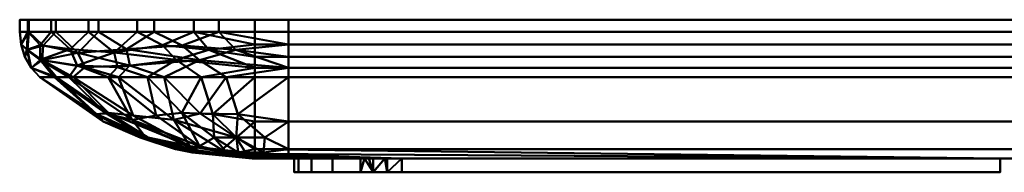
# Model space of a CAD drawing. Header units: millimetres. Extents: x -127 to 127, y -23 to 0.
# Tile 1 of 2: x -127 to 20, y -23 to 0. Entities that reach past the tile are written whole.
import ezdxf

# ---------------------------------------------------------------- set-up
doc = ezdxf.new("R2010")
doc.units = ezdxf.units.MM
doc.layers.add('A-GENM', color=13, linetype='Continuous', lineweight=30)

# ---------------------------------------------------------------- blocks, each defined once
blk = doc.blocks.new('MODEL - MODEL-357957-View 1')
at = {"layer": 'A-GENM', "lineweight": 40}
mesh = blk.add_polyface(dxfattribs=at)
corners = [(87, 0, 84), (97.35, 0, 82.64), (107, 0, 78.64), (115.28, 0, 72.28), (121.64, 0, 64), (125.64, 0, 54.35), (127, 0, 44), (127, 0, -49), (125.81, 0, -58.06), (122.31, 0, -66.5), (116.75, 0, -73.75), (109.5, 0, -79.31), (101.06, 0, -82.81), (92, 0, -84), (-92, 0, -84), (-101.06, 0, -82.81), (-109.5, 0, -79.31), (-116.75, 0, -73.75), (-122.31, 0, -66.5), (-125.81, 0, -58.06), (-127, 0, -49), (-127, 0, 44), (-125.64, 0, 54.35), (-121.64, 0, 64), (-115.28, 0, 72.28), (-107, 0, 78.64), (-97.35, 0, 82.64), (-87, 0, 84)]
mesh.append_faces([[corners[k] for k in face] for face in [(10, 13, 8, 9)]], dxfattribs={"vtx0": -1, "vtx1": -1})
mesh.append_faces([[corners[k] for k in face] for face in [(21, 27, 14, 20)]], dxfattribs={"vtx0": -1, "vtx1": -1, "vtx2": -1})
mesh.append_faces([[corners[k] for k in face] for face in [(27, 21, 22, 26), (14, 27, 0, 13)]], dxfattribs={"vtx0": -1, "vtx2": -1})
mesh.append_faces([[corners[k] for k in face] for face in [(0, 5, 6, 13)]], dxfattribs={"vtx0": -1, "vtx2": -1, "vtx3": -1})
mesh.append_faces([[corners[k] for k in face] for face in [(5, 0, 1, 2)]], dxfattribs={"vtx0": -1, "vtx3": -1})
mesh.append_faces([[corners[k] for k in face] for face in [(25, 26, 22), (7, 8, 13, 6)]], dxfattribs={"vtx1": -1, "vtx2": -1})
mesh.append_faces([[corners[k] for k in face] for face in [(16, 17, 20, 14)]], dxfattribs={"vtx1": -1, "vtx2": -1, "vtx3": -1})
mesh.append_faces([[corners[k] for k in face] for face in [(18, 19, 20, 17), (14, 15, 16), (3, 4, 5, 2)]], dxfattribs={"vtx2": -1})
mesh.append_faces([[corners[k] for k in face] for face in [(22, 23, 24, 25), (10, 11, 12, 13)]], dxfattribs={"vtx3": -1})
mesh = blk.add_polyface(dxfattribs=at)
corners = [(-127, 0, -49), (-127, -1.82, -49), (-127, -1.82, 44), (-127, 0, 44)]
mesh.append_faces([[corners[k] for k in face] for face in [(0, 1, 2, 3)]])
mesh = blk.add_polyface(dxfattribs=at)
corners = [(-87, 0, 84), (-97.35, 0, 82.64), (-107, 0, 78.64), (-115.28, 0, 72.28), (-121.64, 0, 64), (-125.64, 0, 54.35), (-127, 0, 44), (-127, -1.82, 44), (-125.64, -1.82, 54.35), (-121.64, -1.82, 64), (-115.28, -1.82, 72.28), (-107, -1.82, 78.64), (-97.35, -1.82, 82.64), (-87, -1.82, 84)]
mesh.append_faces([[corners[k] for k in face] for face in [(0, 1, 12, 13), (7, 8, 5, 6)]], dxfattribs={"vtx1": -1})
mesh.append_faces([[corners[k] for k in face] for face in [(1, 2, 11, 12), (10, 11, 2, 3), (3, 4, 9, 10), (4, 5, 8, 9)]], dxfattribs={"vtx1": -1, "vtx3": -1})
mesh = blk.add_polyface(dxfattribs=at)
corners = [(-127, 0, -49), (-125.81, 0, -58.06), (-122.31, 0, -66.5), (-116.75, 0, -73.75), (-109.5, 0, -79.31), (-101.06, 0, -82.81), (-92, 0, -84), (-92, -1.82, -84), (-101.06, -1.82, -82.81), (-109.5, -1.82, -79.31), (-116.75, -1.82, -73.75), (-122.31, -1.82, -66.5), (-125.81, -1.82, -58.06), (-127, -1.82, -49)]
mesh.append_faces([[corners[k] for k in face] for face in [(0, 1, 12, 13), (7, 8, 5, 6)]], dxfattribs={"vtx1": -1})
mesh.append_faces([[corners[k] for k in face] for face in [(1, 2, 11, 12), (10, 11, 2, 3), (3, 4, 9, 10), (4, 5, 8, 9)]], dxfattribs={"vtx1": -1, "vtx3": -1})
mesh = blk.add_polyface(dxfattribs=at)
corners = [(92, 0, -84), (92, -1.82, -84), (-92, -1.82, -84), (-92, 0, -84)]
mesh.append_faces([[corners[k] for k in face] for face in [(0, 1, 2, 3)]])
mesh = blk.add_polyface(dxfattribs=at)
corners = [(-87, 0, 84), (-87, -1.82, 84), (87, -1.82, 84), (87, 0, 84)]
mesh.append_faces([[corners[k] for k in face] for face in [(0, 1, 2, 3)]])
mesh = blk.add_polyface(dxfattribs=at)
corners = [(-92, -8.53, -81), (-108, -8.53, -76.71), (-119.71, -8.53, -65), (-124, -8.53, -49), (-125.27, -7.13, -49), (-126.22, -5.5, -49), (-126.8, -3.7, -49), (-127, -1.82, -49), (-125.81, -1.82, -58.06), (-122.31, -1.82, -66.5), (-116.75, -1.82, -73.75), (-109.5, -1.82, -79.31), (-101.06, -1.82, -82.81), (-92, -1.82, -84), (-92, -3.7, -83.8), (-92, -5.5, -83.22), (-92, -7.13, -82.27), (-103.69, -5.94, -80.93), (-123.93, -5.94, -60.69), (-98.85, -4.46, -82.92), (-125.92, -4.46, -55.85), (-112.93, -4.87, -76.39), (-119.51, -4.36, -70.05), (-113.85, -8.53, -70.85), (-118.46, -6.78, -69.56), (-105.74, -3.78, -80.95), (-123.95, -3.78, -62.74), (-112.44, -7.02, -75.35), (-100, -8.53, -78.85), (-121.85, -8.53, -57)]
mesh.append_faces([[corners[k] for k in face] for face in [(6, 20, 5), (11, 21, 10), (23, 27, 1), (5, 20, 4), (10, 22, 9), (9, 26, 8)]], dxfattribs={"vtx0": -1, "vtx1": -1})
mesh.append_faces([[corners[k] for k in face] for face in [(17, 19, 16), (2, 18, 24), (11, 25, 21), (25, 19, 17), (16, 28, 17), (18, 20, 26), (21, 25, 17), (19, 12, 14), (10, 21, 22), (22, 24, 18), (8, 26, 20), (27, 23, 24), (18, 29, 4), (18, 4, 20), (9, 22, 26), (27, 21, 17), (22, 21, 24), (19, 25, 12), (20, 6, 8), (18, 26, 22), (1, 27, 17), (21, 27, 24)]], dxfattribs={"vtx0": -1, "vtx1": -1, "vtx2": -1})
mesh.append_faces([[corners[k] for k in face] for face in [(18, 2, 29)]], dxfattribs={"vtx0": -1, "vtx2": -1})
mesh.append_faces([[corners[k] for k in face] for face in [(0, 28, 16), (7, 8, 6), (3, 4, 29)]], dxfattribs={"vtx1": -1})
mesh.append_faces([[corners[k] for k in face] for face in [(11, 12, 25), (15, 16, 19), (14, 15, 19), (23, 2, 24), (28, 1, 17)]], dxfattribs={"vtx1": -1, "vtx2": -1})
mesh.append_faces([[corners[k] for k in face] for face in [(12, 13, 14)]], dxfattribs={"vtx2": -1})
mesh = blk.add_polyface(dxfattribs=at)
corners = [(-124, -8.53, -49), (-124, -8.53, 44), (-125.27, -7.13, 44), (-126.22, -5.5, 44), (-126.8, -3.7, 44), (-127, -1.82, 44), (-127, -1.82, -49), (-126.8, -3.7, -49), (-126.22, -5.5, -49), (-125.27, -7.13, -49)]
mesh.append_faces([[corners[k] for k in face] for face in [(2, 9, 0, 1)]], dxfattribs={"vtx0": -1})
mesh.append_faces([[corners[k] for k in face] for face in [(4, 7, 8, 3), (9, 2, 3, 8)]], dxfattribs={"vtx0": -1, "vtx2": -1})
mesh.append_faces([[corners[k] for k in face] for face in [(5, 6, 7, 4)]], dxfattribs={"vtx2": -1})
mesh = blk.add_polyface(dxfattribs=at)
corners = [(-124, -8.53, 44), (-119.04, -8.53, 62.5), (-105.5, -8.53, 76.04), (-87, -8.53, 81), (-87, -7.13, 82.27), (-87, -5.5, 83.22), (-87, -3.7, 83.8), (-87, -1.82, 84), (-97.35, -1.82, 82.64), (-107, -1.82, 78.64), (-115.28, -1.82, 72.28), (-121.64, -1.82, 64), (-125.64, -1.82, 54.35), (-127, -1.82, 44), (-126.8, -3.7, 44), (-126.22, -5.5, 44), (-125.27, -7.13, 44), (-123.66, -6, 57.24), (-100.24, -6, 80.66), (-125.82, -4.48, 51.81), (-94.81, -4.48, 82.82), (-118.34, -4.93, 67.96), (-111.09, -4.36, 75.47), (-112.27, -8.53, 69.27), (-123.49, -3.84, 59.82), (-102.82, -3.84, 80.49), (-110.6, -6.78, 74.43), (-117.3, -7.05, 67.47), (-121.52, -8.53, 53.25), (-96.25, -8.53, 78.52)]
mesh.append_faces([[corners[k] for k in face] for face in [(6, 20, 5), (9, 25, 8), (11, 21, 10), (23, 27, 1), (5, 20, 4), (10, 22, 9)]], dxfattribs={"vtx0": -1, "vtx1": -1})
mesh.append_faces([[corners[k] for k in face] for face in [(17, 19, 16), (2, 18, 26), (24, 19, 17), (16, 28, 17), (18, 20, 25), (21, 24, 17), (19, 12, 14), (10, 21, 22), (11, 24, 21), (8, 25, 20), (19, 24, 12), (18, 29, 4), (18, 4, 20), (9, 22, 25), (27, 21, 17), (22, 21, 26), (18, 25, 22), (20, 6, 8), (27, 23, 26), (22, 26, 18), (1, 27, 17), (21, 27, 26)]], dxfattribs={"vtx0": -1, "vtx1": -1, "vtx2": -1})
mesh.append_faces([[corners[k] for k in face] for face in [(18, 2, 29)]], dxfattribs={"vtx0": -1, "vtx2": -1})
mesh.append_faces([[corners[k] for k in face] for face in [(0, 28, 16), (7, 8, 6), (3, 4, 29)]], dxfattribs={"vtx1": -1})
mesh.append_faces([[corners[k] for k in face] for face in [(11, 12, 24), (15, 16, 19), (14, 15, 19), (23, 2, 26), (28, 1, 17)]], dxfattribs={"vtx1": -1, "vtx2": -1})
mesh.append_faces([[corners[k] for k in face] for face in [(12, 13, 14)]], dxfattribs={"vtx2": -1})
mesh = blk.add_polyface(dxfattribs=at)
corners = [(92, -8.53, -81), (-92, -8.53, -81), (-92, -7.13, -82.27), (-92, -5.5, -83.22), (-92, -3.7, -83.8), (-92, -1.82, -84), (92, -1.82, -84), (92, -3.7, -83.8), (92, -5.5, -83.22), (92, -7.13, -82.27)]
mesh.append_faces([[corners[k] for k in face] for face in [(2, 9, 0, 1)]], dxfattribs={"vtx0": -1})
mesh.append_faces([[corners[k] for k in face] for face in [(4, 7, 8, 3), (9, 2, 3, 8)]], dxfattribs={"vtx0": -1, "vtx2": -1})
mesh.append_faces([[corners[k] for k in face] for face in [(5, 6, 7, 4)]], dxfattribs={"vtx2": -1})
mesh = blk.add_polyface(dxfattribs=at)
corners = [(-87, -8.53, 81), (87, -8.53, 81), (87, -7.13, 82.27), (87, -5.5, 83.22), (87, -3.7, 83.8), (87, -1.82, 84), (-87, -1.82, 84), (-87, -3.7, 83.8), (-87, -5.5, 83.22), (-87, -7.13, 82.27)]
mesh.append_faces([[corners[k] for k in face] for face in [(2, 9, 0, 1)]], dxfattribs={"vtx0": -1})
mesh.append_faces([[corners[k] for k in face] for face in [(4, 7, 8, 3), (9, 2, 3, 8)]], dxfattribs={"vtx0": -1, "vtx2": -1})
mesh.append_faces([[corners[k] for k in face] for face in [(5, 6, 7, 4)]], dxfattribs={"vtx2": -1})
mesh = blk.add_polyface(dxfattribs=at)
corners = [(-92, -8.53, -81), (-92, -15.1, -71.56), (-92, -19.21, -60.81), (-92, -20.6, -49.39), (-92.1, -20.6, -49.38), (-92.2, -20.6, -49.34), (-92.28, -20.6, -49.28), (-92.34, -20.6, -49.2), (-92.38, -20.6, -49.1), (-92.39, -20.6, -49), (-103.81, -19.21, -49), (-114.56, -15.1, -49), (-124, -8.53, -49), (-119.71, -8.53, -65), (-108, -8.53, -76.71), (-98.04, -17.48, -65.22), (-108.22, -17.48, -55.04), (-100.23, -18.75, -59.72), (-100, -8.53, -78.85), (-121.85, -8.53, -57), (-100.96, -19.33, -55.87), (-113.85, -8.53, -70.85), (-110.28, -14.84, -63.03), (-106.68, -14.24, -68.14), (-102.88, -13.83, -71.29), (-98.27, -14, -72.71), (-94.71, -17.51, -66), (-94.46, -19.7, -58.28), (-96.2, -19.73, -57.45), (-109.09, -17.48, -51.72), (-101.31, -19.69, -51.45), (-100.44, -19.73, -53.16), (-115.7, -14.01, -55.23), (-114.15, -13.9, -59.92)]
mesh.append_faces([[corners[k] for k in face] for face in [(21, 22, 13), (3, 27, 2), (12, 32, 11), (9, 30, 8), (1, 25, 0), (2, 26, 1), (13, 33, 19)]], dxfattribs={"vtx0": -1, "vtx1": -1})
mesh.append_faces([[corners[k] for k in face] for face in [(20, 22, 17), (27, 26, 2), (15, 17, 24), (1, 26, 25), (4, 28, 27), (25, 24, 18), (21, 23, 22), (33, 32, 19), (30, 16, 31), (16, 30, 29), (11, 32, 29), (24, 23, 14), (20, 17, 6), (16, 20, 31), (22, 23, 17), (16, 32, 33), (22, 20, 16), (23, 24, 17), (25, 15, 24), (15, 25, 26), (15, 26, 27), (28, 15, 27), (28, 17, 15), (28, 5, 17), (16, 29, 32), (29, 30, 10), (30, 31, 8), (31, 20, 7), (33, 22, 16), (33, 13, 22)]], dxfattribs={"vtx0": -1, "vtx1": -1, "vtx2": -1})
mesh.append_faces([[corners[k] for k in face] for face in [(25, 18, 0), (29, 10, 11), (20, 6, 7), (30, 9, 10)]], dxfattribs={"vtx0": -1, "vtx2": -1})
mesh.append_faces([[corners[k] for k in face] for face in [(5, 6, 17), (4, 5, 28), (14, 18, 24), (21, 14, 23), (3, 4, 27), (7, 8, 31), (12, 19, 32)]], dxfattribs={"vtx1": -1, "vtx2": -1})
mesh = blk.add_polyface(dxfattribs=at)
corners = [(-124, -8.53, -49), (-114.56, -15.1, -49), (-103.81, -19.21, -49), (-92.39, -20.6, -49), (-92.39, -20.6, 44), (-103.81, -19.21, 44), (-114.56, -15.1, 44), (-124, -8.53, 44)]
mesh.append_faces([[corners[k] for k in face] for face in [(5, 2, 3, 4)]], dxfattribs={"vtx0": -1})
mesh.append_faces([[corners[k] for k in face] for face in [(6, 1, 2, 5)]], dxfattribs={"vtx0": -1, "vtx2": -1})
mesh.append_faces([[corners[k] for k in face] for face in [(7, 0, 1, 6)]], dxfattribs={"vtx2": -1})
mesh = blk.add_polyface(dxfattribs=at)
corners = [(-124, -8.53, 44), (-114.56, -15.1, 44), (-103.81, -19.21, 44), (-92.39, -20.6, 44), (-92.21, -20.6, 45.4), (-91.67, -20.6, 46.7), (-90.81, -20.6, 47.81), (-89.7, -20.6, 48.67), (-88.4, -20.6, 49.21), (-87, -20.6, 49.39), (-87, -19.21, 60.81), (-87, -15.1, 71.56), (-87, -8.53, 81), (-105.5, -8.53, 76.04), (-119.04, -8.53, 62.5), (-107.9, -17.48, 51.79), (-94.79, -17.48, 64.9), (-101.69, -18.75, 55.27), (-121.52, -8.53, 53.25), (-96.25, -8.53, 78.52), (-96.92, -19.33, 56.92), (-112.27, -8.53, 69.27), (-104.07, -14.84, 66.25), (-110.1, -14.24, 61.73), (-113.78, -13.83, 57.07), (-115.54, -14, 51.55), (-108.94, -17.51, 47.5), (-101.11, -19.7, 47.74), (-99.93, -19.73, 50.42), (-90.5, -17.48, 66.03), (-90.72, -19.69, 58.14), (-93.37, -19.73, 56.93), (-94.51, -14.01, 72.54), (-100.13, -13.9, 70.64)]
mesh.append_faces([[corners[k] for k in face] for face in [(21, 22, 13), (3, 27, 2), (12, 32, 11), (9, 30, 8), (1, 25, 0), (2, 26, 1), (13, 33, 19)]], dxfattribs={"vtx0": -1, "vtx1": -1})
mesh.append_faces([[corners[k] for k in face] for face in [(20, 22, 17), (27, 26, 2), (15, 17, 24), (16, 20, 31), (1, 26, 25), (4, 28, 27), (25, 24, 18), (21, 23, 22), (33, 32, 19), (22, 20, 16), (30, 16, 31), (16, 30, 29), (11, 32, 29), (24, 23, 14), (20, 17, 6), (22, 23, 17), (16, 32, 33), (23, 24, 17), (25, 15, 24), (15, 25, 26), (15, 26, 27), (28, 15, 27), (28, 17, 15), (28, 5, 17), (16, 29, 32), (29, 30, 10), (30, 31, 8), (31, 20, 7), (33, 22, 16), (33, 13, 22)]], dxfattribs={"vtx0": -1, "vtx1": -1, "vtx2": -1})
mesh.append_faces([[corners[k] for k in face] for face in [(25, 18, 0), (29, 10, 11), (20, 6, 7), (30, 9, 10)]], dxfattribs={"vtx0": -1, "vtx2": -1})
mesh.append_faces([[corners[k] for k in face] for face in [(4, 5, 28), (5, 6, 17), (14, 18, 24), (21, 14, 23), (3, 4, 27), (7, 8, 31), (12, 19, 32)]], dxfattribs={"vtx1": -1, "vtx2": -1})
mesh = blk.add_polyface(dxfattribs=at)
corners = [(92, -8.53, -81), (92, -15.1, -71.56), (92, -19.21, -60.81), (92, -20.6, -49.39), (73.75, -20.6, -49.39), (71.38, -20.59, -50.32), (68.86, -20.58, -50.63), (20.17, -20.58, -50.63), (20.17, -20.6, -50.01), (20.17, -20.6, -49.39), (18.93, -20.6, -49.39), (18.93, -20.6, -50.01), (18.93, -20.58, -50.63), (-70.12, -20.58, -50.63), (-72.65, -20.59, -50.32), (-75.02, -20.6, -49.39), (-92, -20.6, -49.39), (-92, -19.21, -60.81), (-92, -15.1, -71.56), (-92, -8.53, -81), (92, -19.9, -55.1), (-92, -19.9, -55.1), (92, -20.25, -52.25), (-92, -20.25, -52.25)]
mesh.append_faces([[corners[k] for k in face] for face in [(11, 8, 9, 10)]], dxfattribs={"vtx0": -1})
mesh.append_faces([[corners[k] for k in face] for face in [(14, 23, 13), (6, 22, 5)]], dxfattribs={"vtx0": -1, "vtx1": -1})
mesh.append_faces([[corners[k] for k in face] for face in [(7, 12, 20, 6), (12, 17, 2)]], dxfattribs={"vtx0": -1, "vtx1": -1, "vtx2": -1})
mesh.append_faces([[corners[k] for k in face] for face in [(12, 7, 8, 11), (18, 1, 2, 17), (12, 2, 20), (12, 21, 17), (6, 20, 22), (13, 23, 21)]], dxfattribs={"vtx0": -1, "vtx2": -1})
mesh.append_faces([[corners[k] for k in face] for face in [(15, 16, 14)]], dxfattribs={"vtx1": -1})
mesh.append_faces([[corners[k] for k in face] for face in [(22, 3, 5), (12, 13, 21), (16, 23, 14)]], dxfattribs={"vtx1": -1, "vtx2": -1})
mesh.append_faces([[corners[k] for k in face] for face in [(19, 0, 1, 18), (3, 4, 5)]], dxfattribs={"vtx2": -1})
mesh = blk.add_polyface(dxfattribs=at)
corners = [(87, -20.6, 49.39), (87, -19.21, 60.81), (87, -15.1, 71.56), (87, -8.53, 81), (-87, -8.53, 81), (-87, -15.1, 71.56), (-87, -19.21, 60.81), (-87, -20.6, 49.39)]
mesh.append_faces([[corners[k] for k in face] for face in [(1, 6, 7, 0)]], dxfattribs={"vtx0": -1})
mesh.append_faces([[corners[k] for k in face] for face in [(2, 5, 6, 1)]], dxfattribs={"vtx0": -1, "vtx2": -1})
mesh.append_faces([[corners[k] for k in face] for face in [(3, 4, 5, 2)]], dxfattribs={"vtx2": -1})
mesh = blk.add_polyface(dxfattribs=at)
corners = [(92.39, -20.6, 44), (92.21, -20.6, 45.4), (91.67, -20.6, 46.7), (90.81, -20.6, 47.81), (89.7, -20.6, 48.67), (88.4, -20.6, 49.21), (87, -20.6, 49.39), (-87, -20.6, 49.39), (-88.4, -20.6, 49.21), (-89.7, -20.6, 48.67), (-90.81, -20.6, 47.81), (-91.67, -20.6, 46.7), (-92.21, -20.6, 45.4), (-92.39, -20.6, 44), (-92.39, -20.6, -49), (-92.38, -20.6, -49.1), (-92.34, -20.6, -49.2), (-92.28, -20.6, -49.28), (-92.2, -20.6, -49.34), (-92.1, -20.6, -49.38), (-92, -20.6, -49.39), (-75.02, -20.6, -49.39), (-75.66, -20.6, -49.02), (-76.27, -20.6, -48.59), (-80.42, -20.6, -44.68), (-83.55, -20.6, -39.92), (-85.5, -20.6, -34.57), (-86.16, -20.6, -28.91), (-85.5, -20.6, -23.24), (-83.55, -20.6, -17.89), (-80.42, -20.6, -13.13), (-76.27, -20.6, -9.22), (-74.38, -20.6, -8.1), (-72.3, -20.6, -7.41), (-70.12, -20.6, -7.18), (18.93, -20.6, -7.18), (18.93, -20.6, -49.39), (20.17, -20.6, -49.39), (20.17, -20.6, -7.18), (68.86, -20.6, -7.18), (71.04, -20.6, -7.41), (73.12, -20.6, -8.1), (75, -20.6, -9.22), (79.15, -20.6, -13.13), (82.28, -20.6, -17.89), (84.23, -20.6, -23.24), (84.89, -20.6, -28.91), (84.23, -20.6, -34.57), (82.28, -20.6, -39.92), (79.15, -20.6, -44.68), (75, -20.6, -48.59), (74.39, -20.6, -49.02), (73.75, -20.6, -49.39), (92, -20.6, -49.39), (92.1, -20.6, -49.38), (92.2, -20.6, -49.34), (92.28, -20.6, -49.28), (92.34, -20.6, -49.2), (92.38, -20.6, -49.1), (92.39, -20.6, -49)]
mesh.append_faces([[corners[k] for k in face] for face in [(3, 0, 1, 2)]], dxfattribs={"vtx0": -1})
mesh.append_faces([[corners[k] for k in face] for face in [(40, 0, 39), (44, 0, 43), (31, 13, 30), (33, 13, 32), (24, 20, 23)]], dxfattribs={"vtx0": -1, "vtx1": -1})
mesh.append_faces([[corners[k] for k in face] for face in [(39, 0, 6, 38)]], dxfattribs={"vtx0": -1, "vtx1": -1, "vtx2": -1})
mesh.append_faces([[corners[k] for k in face] for face in [(35, 38, 6, 7)]], dxfattribs={"vtx0": -1, "vtx1": -1, "vtx3": -1})
mesh.append_faces([[corners[k] for k in face] for face in [(0, 3, 4), (13, 9, 10, 12), (13, 28, 29), (28, 13, 14, 27), (14, 26, 27)]], dxfattribs={"vtx0": -1, "vtx2": -1})
mesh.append_faces([[corners[k] for k in face] for face in [(13, 33, 34, 7), (20, 24, 25, 14)]], dxfattribs={"vtx0": -1, "vtx2": -1, "vtx3": -1})
mesh.append_faces([[corners[k] for k in face] for face in [(0, 4, 5, 6), (13, 7, 8, 9)]], dxfattribs={"vtx0": -1, "vtx3": -1})
mesh.append_faces([[corners[k] for k in face] for face in [(21, 22, 20)]], dxfattribs={"vtx1": -1})
mesh.append_faces([[corners[k] for k in face] for face in [(40, 41, 0), (44, 45, 0), (42, 43, 0), (41, 42, 0), (55, 56, 59, 54), (46, 47, 59), (48, 49, 53), (47, 48, 59), (50, 51, 53), (49, 50, 53), (34, 35, 7), (31, 32, 13), (29, 30, 13), (25, 26, 14), (22, 23, 20), (19, 20, 14, 18), (17, 18, 14)]], dxfattribs={"vtx1": -1, "vtx2": -1})
mesh.append_faces([[corners[k] for k in face] for face in [(53, 54, 59, 48)]], dxfattribs={"vtx1": -1, "vtx2": -1, "vtx3": -1})
mesh.append_faces([[corners[k] for k in face] for face in [(59, 0, 45, 46)]], dxfattribs={"vtx1": -1, "vtx3": -1})
mesh.append_faces([[corners[k] for k in face] for face in [(51, 52, 53), (36, 37, 38, 35), (10, 11, 12), (15, 16, 17, 14)]], dxfattribs={"vtx2": -1})
mesh.append_faces([[corners[k] for k in face] for face in [(56, 57, 58, 59)]], dxfattribs={"vtx3": -1})
mesh = blk.add_polyface(dxfattribs=at)
corners = [(-76.27, -22.65, -48.59), (-80.42, -22.65, -44.68), (-83.55, -22.65, -39.92), (-85.5, -22.65, -34.57), (-86.16, -22.65, -28.91), (-85.5, -22.65, -23.24), (-83.55, -22.65, -17.89), (-80.42, -22.65, -13.13), (-76.27, -22.65, -9.22), (-76.27, -20.6, -9.22), (-80.42, -20.6, -13.13), (-83.55, -20.6, -17.89), (-85.5, -20.6, -23.24), (-86.16, -20.6, -28.91), (-85.5, -20.6, -34.57), (-83.55, -20.6, -39.92), (-80.42, -20.6, -44.68), (-76.27, -20.6, -48.59)]
mesh.append_faces([[corners[k] for k in face] for face in [(9, 10, 7, 8)]], dxfattribs={"vtx1": -1})
mesh.append_faces([[corners[k] for k in face] for face in [(11, 12, 5, 6), (10, 11, 6, 7), (4, 5, 12, 13), (14, 15, 2, 3), (15, 16, 1, 2), (3, 4, 13, 14)]], dxfattribs={"vtx1": -1, "vtx3": -1})
mesh.append_faces([[corners[k] for k in face] for face in [(16, 17, 0, 1)]], dxfattribs={"vtx3": -1})
mesh = blk.add_polyface(dxfattribs=at)
corners = [(-70.12, -22.65, -50.63), (-72.3, -22.65, -50.4), (-74.38, -22.65, -49.71), (-76.27, -22.65, -48.59), (-76.27, -20.6, -48.59), (-75.66, -20.6, -49.02), (-75.02, -20.6, -49.39), (-72.65, -20.59, -50.32), (-70.12, -20.58, -50.63)]
mesh.append_faces([[corners[k] for k in face] for face in [(1, 8, 0)]], dxfattribs={"vtx0": -1})
mesh.append_faces([[corners[k] for k in face] for face in [(3, 5, 2), (7, 2, 6)]], dxfattribs={"vtx0": -1, "vtx1": -1})
mesh.append_faces([[corners[k] for k in face] for face in [(7, 1, 2)]], dxfattribs={"vtx0": -1, "vtx2": -1})
mesh.append_faces([[corners[k] for k in face] for face in [(5, 6, 2), (7, 8, 1)]], dxfattribs={"vtx1": -1, "vtx2": -1})
mesh.append_faces([[corners[k] for k in face] for face in [(3, 4, 5)]], dxfattribs={"vtx2": -1})
mesh = blk.add_polyface(dxfattribs=at)
corners = [(-76.27, -22.65, -9.22), (-74.38, -22.65, -8.1), (-72.3, -22.65, -7.41), (-70.12, -22.65, -7.18), (-70.12, -20.6, -7.18), (-72.3, -20.6, -7.41), (-74.38, -20.6, -8.1), (-76.27, -20.6, -9.22)]
mesh.append_faces([[corners[k] for k in face] for face in [(4, 5, 2, 3)]], dxfattribs={"vtx1": -1})
mesh.append_faces([[corners[k] for k in face] for face in [(1, 2, 5, 6)]], dxfattribs={"vtx1": -1, "vtx3": -1})
mesh.append_faces([[corners[k] for k in face] for face in [(6, 7, 0, 1)]], dxfattribs={"vtx3": -1})
mesh = blk.add_polyface(dxfattribs=at)
corners = [(-70.12, -22.65, -50.63), (-70.12, -20.58, -50.63), (18.93, -20.58, -50.63), (18.93, -22.65, -50.63)]
mesh.append_faces([[corners[k] for k in face] for face in [(0, 1, 2, 3)]])
mesh = blk.add_polyface(dxfattribs=at)
corners = [(18.93, -22.65, -7.18), (18.93, -20.6, -7.18), (-70.12, -20.6, -7.18), (-70.12, -22.65, -7.18)]
mesh.append_faces([[corners[k] for k in face] for face in [(0, 1, 2, 3)]])
mesh = blk.add_polyface(dxfattribs=at)
corners = [(18.93, -22.65, -7.18), (18.93, -22.65, -50.63), (18.93, -20.58, -50.63), (18.93, -20.6, -50.01), (18.93, -20.6, -49.39), (18.93, -20.6, -7.18)]
mesh.append_faces([[corners[k] for k in face] for face in [(0, 4, 5)]], dxfattribs={"vtx0": -1})
mesh.append_faces([[corners[k] for k in face] for face in [(4, 0, 1, 3)]], dxfattribs={"vtx0": -1, "vtx2": -1})
mesh.append_faces([[corners[k] for k in face] for face in [(2, 3, 1)]], dxfattribs={"vtx1": -1})
mesh = blk.add_polyface(dxfattribs=at)
corners = [(18.93, -22.65, -7.18), (-70.12, -22.65, -7.18), (-72.3, -22.65, -7.41), (-74.38, -22.65, -8.1), (-76.27, -22.65, -9.22), (-80.42, -22.65, -13.13), (-83.55, -22.65, -17.89), (-85.5, -22.65, -23.24), (-86.16, -22.65, -28.91), (-85.5, -22.65, -34.57), (-83.55, -22.65, -39.92), (-80.42, -22.65, -44.68), (-76.27, -22.65, -48.59), (-74.38, -22.65, -49.71), (-72.3, -22.65, -50.4), (-70.12, -22.65, -50.63), (18.93, -22.65, -50.63)]
mesh.append_faces([[corners[k] for k in face] for face in [(4, 1, 2, 3)]], dxfattribs={"vtx0": -1})
mesh.append_faces([[corners[k] for k in face] for face in [(1, 7, 8), (1, 4, 5)]], dxfattribs={"vtx0": -1, "vtx2": -1})
mesh.append_faces([[corners[k] for k in face] for face in [(15, 0, 1, 8)]], dxfattribs={"vtx0": -1, "vtx2": -1, "vtx3": -1})
mesh.append_faces([[corners[k] for k in face] for face in [(1, 5, 6, 7)]], dxfattribs={"vtx0": -1, "vtx3": -1})
mesh.append_faces([[corners[k] for k in face] for face in [(16, 0, 15)]], dxfattribs={"vtx1": -1})
mesh.append_faces([[corners[k] for k in face] for face in [(11, 12, 15, 10), (9, 10, 15, 8)]], dxfattribs={"vtx1": -1, "vtx2": -1})
mesh.append_faces([[corners[k] for k in face] for face in [(12, 13, 14, 15)]], dxfattribs={"vtx3": -1})

msp = doc.modelspace()

# ---------------------------------------------------------------- block references
at = {"layer": 'A-GENM', "lineweight": 40}
msp.add_blockref('MODEL - MODEL-357957-View 1', (0, 0), dxfattribs=at)

doc.saveas('drawing.dxf')
